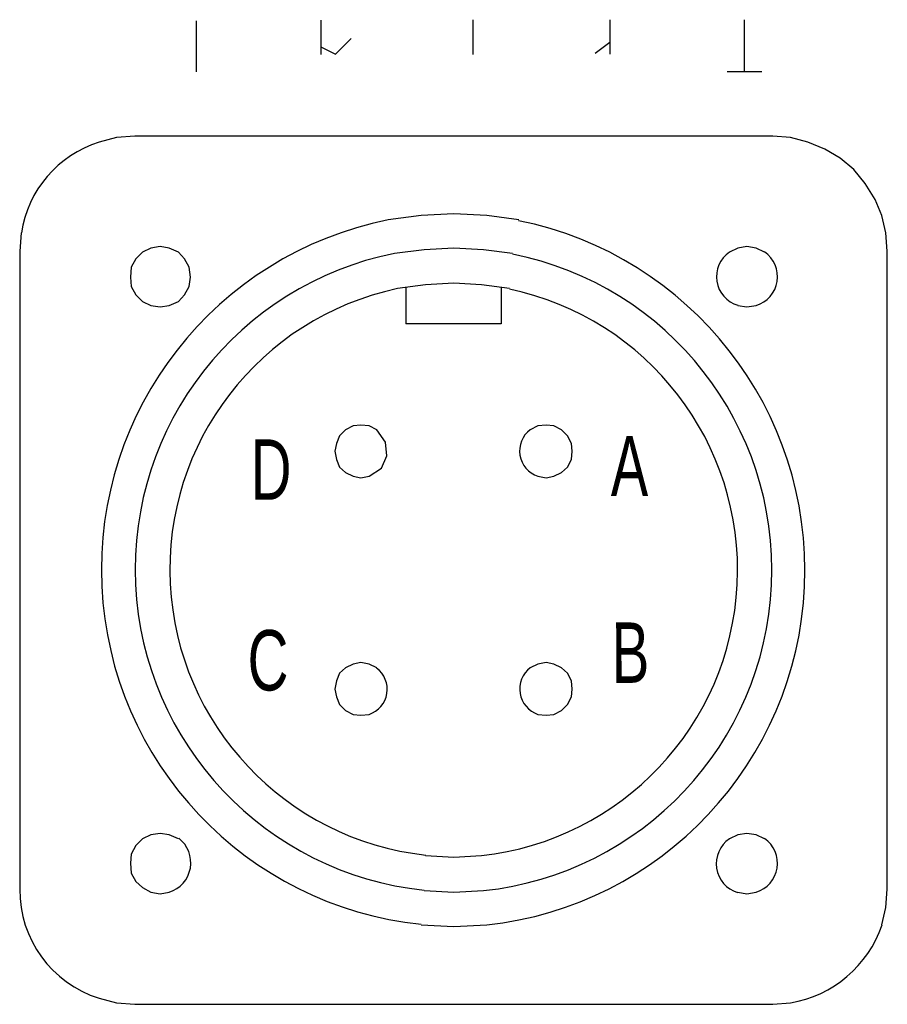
# Model space of a CAD drawing. Header units: millimetres. Extents: x 32176 to 34297, y 9810 to 10609.
# Tile 2 of 32: x 32176 to 32206, y 10236 to 10270. Entities that reach past the tile are written whole.
import ezdxf

# ---------------------------------------------------------------- set-up
doc = ezdxf.new("R2010")
doc.units = ezdxf.units.MM
doc.linetypes.add('atContinuous2', pattern=[0])
for name, color, linetype in [('Z_entity', 7, 'Continuous'), ('Z_solid', 7, 'Continuous'), ('Z_text', 7, 'Continuous')]:
    doc.layers.add(name, color=color, linetype=linetype)
doc.styles.add('LPELCB_SimSun', font='txt', dxfattribs={"height": 0.2})
doc.styles.add('LPELFD_KaiTi', font='txt', dxfattribs={"height": 0.2})

msp = doc.modelspace()

# ---------------------------------------------------------------- linework, layer by layer
at = {"layer": 'Z_entity', "color": 7}
for p, q in [((32178.991, 10266.035), (32178.382, 10265.877)), ((32179.627, 10266.088), (32178.991, 10266.035)), ((32201.76, 10266.088), (32179.627, 10266.088)), ((32202.369, 10266.035), (32201.76, 10266.088)), ((32202.978, 10265.877), (32202.369, 10266.035)), ((32203.56, 10265.638), (32202.978, 10265.877)), ((32204.09, 10265.321), (32203.56, 10265.638)), ((32204.566, 10264.924), (32204.09, 10265.321)), ((32204.963, 10264.447), (32204.566, 10264.924)), ((32205.307, 10263.891), (32204.963, 10264.447)), ((32205.546, 10263.335), (32205.307, 10263.891)), ((32189.555, 10263.335), (32188.416, 10263.176)), ((32190.693, 10263.388), (32189.555, 10263.335)), ((32191.832, 10263.335), (32190.693, 10263.388)), ((32192.944, 10263.176), (32191.832, 10263.335)), ((32205.678, 10262.726), (32205.546, 10263.335)), ((32175.682, 10262.726), (32175.629, 10262.091)), ((32205.731, 10262.091), (32205.678, 10262.726)), ((32180.183, 10262.197), (32179.891, 10262.064)), ((32180.5, 10262.25), (32180.183, 10262.197)), ((32180.818, 10262.197), (32180.5, 10262.25)), ((32181.136, 10262.064), (32180.818, 10262.197)), ((32189.661, 10262.144), (32188.628, 10262.011)), ((32190.693, 10262.197), (32189.661, 10262.144)), ((32191.726, 10262.144), (32190.693, 10262.197)), ((32192.732, 10262.011), (32191.726, 10262.144)), ((32200.542, 10262.197), (32200.251, 10262.064)), ((32200.86, 10262.25), (32200.542, 10262.197)), ((32201.177, 10262.197), (32200.86, 10262.25)), ((32201.469, 10262.064), (32201.177, 10262.197)), ((32175.629, 10262.091), (32175.629, 10239.958)), ((32179.653, 10261.826), (32179.494, 10261.535)), ((32179.891, 10262.064), (32179.653, 10261.826)), ((32181.348, 10261.826), (32181.136, 10262.064)), ((32181.506, 10261.535), (32181.348, 10261.826)), ((32205.731, 10239.958), (32205.731, 10262.091)), ((32179.494, 10261.535), (32179.468, 10261.191)), ((32181.559, 10261.191), (32181.506, 10261.535)), ((32179.468, 10261.191), (32179.494, 10260.873)), ((32181.506, 10260.873), (32181.559, 10261.191)), ((32179.494, 10260.873), (32179.653, 10260.582)), ((32181.348, 10260.582), (32181.506, 10260.873)), ((32189.714, 10260.926), (32188.734, 10260.793)), ((32189.025, 10260.846), (32189.025, 10259.576)), ((32190.693, 10260.979), (32189.714, 10260.926)), ((32191.646, 10260.926), (32190.693, 10260.979)), ((32192.626, 10260.793), (32191.646, 10260.926)), ((32192.335, 10260.846), (32192.335, 10259.576)), ((32179.653, 10260.582), (32179.891, 10260.343)), ((32181.136, 10260.343), (32181.348, 10260.582)), ((32179.891, 10260.343), (32180.183, 10260.211)), ((32180.183, 10260.211), (32180.5, 10260.158)), ((32180.5, 10260.158), (32180.818, 10260.211)), ((32180.818, 10260.211), (32181.136, 10260.343)), ((32200.542, 10260.211), (32200.86, 10260.158)), ((32200.86, 10260.158), (32201.177, 10260.211)), ((32192.335, 10259.576), (32189.025, 10259.576)), ((32187.198, 10256.028), (32186.934, 10255.896)), ((32187.463, 10256.054), (32187.198, 10256.028)), ((32187.754, 10256.028), (32187.463, 10256.054)), ((32188.019, 10255.896), (32187.754, 10256.028)), ((32193.605, 10256.028), (32193.341, 10255.896)), ((32193.897, 10256.054), (32193.605, 10256.028)), ((32194.161, 10256.028), (32193.897, 10256.054)), ((32194.426, 10255.896), (32194.161, 10256.028)), ((32186.722, 10255.684), (32186.616, 10255.419)), ((32186.934, 10255.896), (32186.722, 10255.684)), ((32188.323, 10255.463), (32188.019, 10255.896)), ((32194.638, 10255.684), (32194.426, 10255.896)), ((32194.77, 10255.419), (32194.638, 10255.684)), ((32186.616, 10255.419), (32186.563, 10255.154)), ((32188.372, 10254.99), (32188.323, 10255.463)), ((32194.797, 10255.154), (32194.77, 10255.419)), ((32186.563, 10255.154), (32186.616, 10254.863)), ((32188.179, 10254.566), (32188.372, 10254.99)), ((32194.77, 10254.863), (32194.797, 10255.154)), ((32186.616, 10254.863), (32186.722, 10254.598)), ((32186.722, 10254.598), (32186.934, 10254.413)), ((32194.426, 10254.413), (32194.638, 10254.598)), ((32194.638, 10254.598), (32194.77, 10254.863)), ((32186.934, 10254.413), (32187.198, 10254.281)), ((32187.198, 10254.281), (32187.463, 10254.228)), ((32187.463, 10254.228), (32187.754, 10254.281)), ((32187.754, 10254.281), (32188.179, 10254.566)), ((32193.605, 10254.281), (32193.897, 10254.228)), ((32193.897, 10254.228), (32194.161, 10254.281)), ((32194.161, 10254.281), (32194.426, 10254.413)), ((32187.198, 10247.768), (32186.934, 10247.635)), ((32187.463, 10247.821), (32187.198, 10247.768)), ((32187.754, 10247.768), (32187.463, 10247.821)), ((32188.019, 10247.635), (32187.754, 10247.768)), ((32193.605, 10247.768), (32193.341, 10247.635)), ((32193.897, 10247.821), (32193.605, 10247.768)), ((32194.161, 10247.768), (32193.897, 10247.821)), ((32194.426, 10247.635), (32194.161, 10247.768)), ((32186.722, 10247.45), (32186.616, 10247.185)), ((32186.934, 10247.635), (32186.722, 10247.45)), ((32194.638, 10247.45), (32194.426, 10247.635)), ((32194.77, 10247.185), (32194.638, 10247.45)), ((32186.616, 10247.185), (32186.563, 10246.894)), ((32194.797, 10246.894), (32194.77, 10247.185)), ((32186.563, 10246.894), (32186.616, 10246.629)), ((32194.77, 10246.629), (32194.797, 10246.894)), ((32186.616, 10246.629), (32186.722, 10246.365)), ((32194.638, 10246.365), (32194.77, 10246.629)), ((32186.722, 10246.365), (32186.934, 10246.153)), ((32186.934, 10246.153), (32187.198, 10246.02)), ((32194.161, 10246.02), (32194.426, 10246.153)), ((32194.426, 10246.153), (32194.638, 10246.365)), ((32187.198, 10246.02), (32187.463, 10245.994)), ((32187.463, 10245.994), (32187.754, 10246.02)), ((32193.605, 10246.02), (32193.897, 10245.994)), ((32193.897, 10245.994), (32194.161, 10246.02)), ((32179.891, 10241.705), (32179.653, 10241.467)), ((32180.183, 10241.837), (32179.891, 10241.705)), ((32180.5, 10241.89), (32180.183, 10241.837)), ((32180.818, 10241.837), (32180.5, 10241.89)), ((32181.136, 10241.705), (32180.818, 10241.837)), ((32200.542, 10241.837), (32200.251, 10241.705)), ((32200.86, 10241.89), (32200.542, 10241.837)), ((32201.177, 10241.837), (32200.86, 10241.89)), ((32201.469, 10241.705), (32201.177, 10241.837)), ((32179.653, 10241.467), (32179.494, 10241.175)), ((32179.494, 10241.175), (32179.468, 10240.858)), ((32189.714, 10241.123), (32190.693, 10241.07)), ((32190.693, 10241.07), (32191.646, 10241.123)), ((32179.468, 10240.858), (32179.494, 10240.514)), ((32179.494, 10240.514), (32179.653, 10240.222)), ((32179.653, 10240.222), (32179.891, 10240.011)), ((32179.891, 10240.011), (32180.183, 10239.852)), ((32189.661, 10239.905), (32190.693, 10239.852)), ((32190.693, 10239.852), (32191.726, 10239.905)), ((32205.678, 10239.322), (32205.731, 10239.958)), ((32180.183, 10239.852), (32180.5, 10239.799)), ((32180.5, 10239.799), (32180.818, 10239.852)), ((32200.542, 10239.852), (32200.86, 10239.799)), ((32200.86, 10239.799), (32201.177, 10239.852)), ((32205.546, 10238.713), (32205.678, 10239.322)), ((32189.555, 10238.713), (32190.693, 10238.66)), ((32190.693, 10238.66), (32191.832, 10238.713)), ((32178.382, 10236.172), (32178.991, 10236.013)), ((32178.991, 10236.013), (32179.627, 10235.96)), ((32179.627, 10235.96), (32201.76, 10235.96)), ((32201.76, 10235.96), (32202.369, 10236.013))]:
    msp.add_line(p, q, dxfattribs=at)
at = {"layer": 'Z_entity', "color": 7, "linetype": 'atContinuous2'}
for centre, radius, start, end in [((32179.55, 10262.153), 3.902, 107.412, 171.5731), ((32190.837, 10251.042), 12.373, 101.2837, 264.0611), ((32190.496, 10251.018), 12.377, 276.1933, 78.619), ((32190.818, 10251.046), 11.182, 101.296, 264.0677), ((32190.545, 10251.024), 11.182, 276.0622, 78.7423), ((32200.844, 10261.21), 1.04, 124.7718, 253.1849), ((32200.882, 10261.209), 1.041, 286.4515, 55.5636), ((32190.803, 10251.045), 9.965, 101.9833, 263.7345), ((32190.574, 10251.027), 9.962, 276.177, 78.1372), ((32193.888, 10255.16), 0.917, 126.6721, 252.1832), ((32187.458, 10246.892), 0.921, 288.7551, 52.9478), ((32193.908, 10246.9), 0.929, 127.6618, 251.0063), ((32180.496, 10240.872), 1.07, 287.5436, 52.4574), ((32200.849, 10240.841), 1.051, 124.7178, 252.724), ((32200.877, 10240.854), 1.046, 286.6862, 55.1961), ((32179.577, 10239.931), 3.948, 179.6117, 252.3723), ((32201.694, 10240.03), 4.073, 279.5337, 341.1286)]:
    msp.add_arc(centre, radius, start, end, dxfattribs=at)
at = {"layer": 'Z_solid', "color": 250, "true_color": 0x0f0f0f}
for p, q in [((32181.758, 10268.318), (32181.765, 10270.09)), ((32186.085, 10268.922), (32186.085, 10270.115)), ((32191.357, 10268.922), (32191.357, 10270.126)), ((32196.113, 10268.928), (32196.113, 10270.126)), ((32200.775, 10268.312), (32200.775, 10270.126)), ((32186.581, 10268.928), (32187.124, 10269.472)), ((32196.1, 10269.331), (32195.59, 10268.949)), ((32186.078, 10269.183), (32186.581, 10268.928)), ((32201.372, 10268.312), (32200.172, 10268.312))]:
    msp.add_line(p, q, dxfattribs=at)

# ---------------------------------------------------------------- texts
at = {"layer": 'Z_text', "color": 7, "width": 0.7}
for s, height, rotation, style, p in [('A', 2.075, 0.099, 'LPELCB_SimSun', (32196.139, 10253.599)), ('D', 2.097, 0.0999, 'LPELFD_KaiTi', (32183.643, 10253.466)), ('B', 2.097, 0.0999, 'LPELFD_KaiTi', (32196.166, 10247.113)), ('C', 2.097, 0.0999, 'LPELFD_KaiTi', (32183.537, 10246.848))]:
    msp.add_text(s, height=height, rotation=rotation, dxfattribs=dict(at, style=style)).set_placement(p)

doc.saveas('drawing.dxf')
